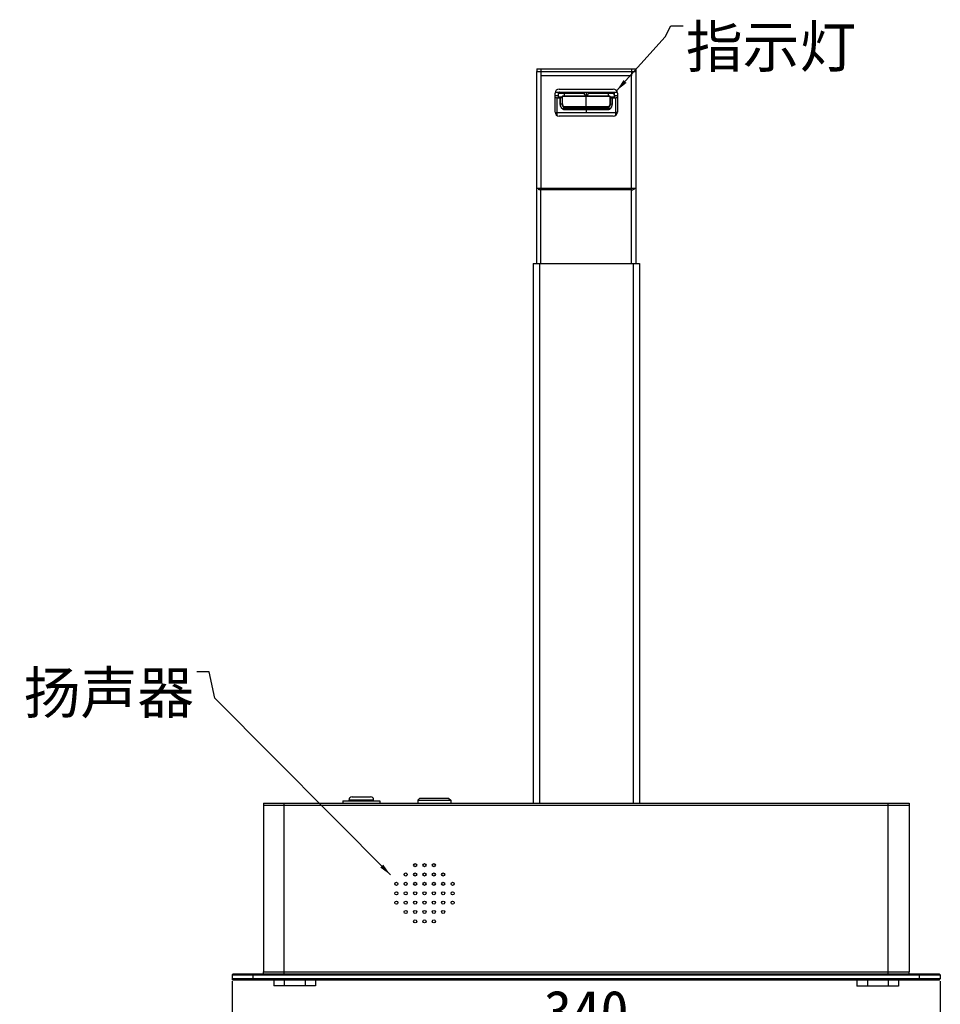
# Model space of a CAD drawing. Header units: millimetres. Extents: x 42 to 1167, y 41 to 792.
# Tile 24 of 55: x 331 to 552, y 540 to 777. Entities that reach past the tile are written whole.
import ezdxf

# ---------------------------------------------------------------- set-up
doc = ezdxf.new("R2010")
doc.units = ezdxf.units.MM
doc.header["$LTSCALE"] = 65.395
doc.header["$PDMODE"] = 3
doc.header["$PDSIZE"] = 8
doc.layers.get('0').update_dxf_attribs({"linetype": 'CONTINUOUS'})
doc.layers.get('Defpoints').update_dxf_attribs({"linetype": 'CONTINUOUS'})
for name, color, linetype in [('00_COMPONENTS', 7, 'CONTINUOUS'), ('50_ALL_DETAILS', 7, 'CONTINUOUS'), ('51__DRAFT_DIMS', 7, 'CONTINUOUS')]:
    doc.layers.add(name, color=color, linetype=linetype)
doc.styles.get("Standard").update_dxf_attribs({"font": 'simfang.ttf'})
doc.dimstyles.new('DIMSTYLE_2', dxfattribs={"dimtxt": 10, "dimasz": 3, "dimexe": 2.5, "dimexo": 0.5, "dimgap": 2.5, "dimtad": 1, "dimlfac": 2, "dimdsep": 46, "dimtxsty": 'STANDARD', "dimblk": '_FILLED', "dimblk1": '_FILLED', "dimblk2": '_FILLED', "dimcen": 0.09, "dimclrt": 3, "dimazin": 2, "dimtp": 0.5, "dimtm": 0.5, "dimtfac": 1, "dimtofl": 0, "dimtmove": 0, "dimatfit": 3, "dimldrblk": '_FILLED', "dimfxl": 1, "dimtolj": 1, "dimarcsym": 0})
doc.dimstyles.get("Standard").update_dxf_attribs({"dimtxt": 3, "dimasz": 3, "dimexe": 2.5, "dimexo": 0.5, "dimtad": 1, "dimdsep": 46, "dimtxsty": 'STANDARD', "dimblk": '_FILLED', "dimblk1": '_FILLED', "dimblk2": '_FILLED', "dimcen": 0.09, "dimclrt": 3, "dimazin": 2, "dimtol": 1, "dimtp": 0.01, "dimtm": 0.01, "dimtfac": 1, "dimtofl": 0, "dimtmove": 0, "dimatfit": 3, "dimldrblk": '_FILLED', "dimfxl": 1, "dimtolj": 1, "dimarcsym": 0})

# ---------------------------------------------------------------- blocks, each defined once
blk = doc.blocks.new('_FILLED')
at = {"color": 0, "linetype": 'ByBlock'}
blk.add_solid([(0, 0), (-1, 0.167), (-1, -0.167)], dxfattribs=at)
blk = doc.blocks.new('*D11')
at = {"layer": '51__DRAFT_DIMS', "color": 0, "lineweight": -2}
for p, q in [((381.68, 545.82), (381.68, 525.22)), ((551.68, 545.82), (551.68, 525.22)), ((384.68, 527.72), (548.68, 527.72))]:
    blk.add_line(p, q, dxfattribs=at)
at = {"layer": 'Defpoints', "color": 0}
for p in [(381.68, 546.32), (551.68, 546.32), (551.68, 527.72)]:
    blk.add_point(p, dxfattribs=at)
at = {"layer": '51__DRAFT_DIMS', "color": 0, "linetype": 'ByBlock', "lineweight": -2, "xscale": 3, "yscale": 3, "zscale": 3, "rotation": 180}
blk.add_blockref('_FILLED', (381.68, 527.72), dxfattribs=at)
at = {"layer": '51__DRAFT_DIMS', "color": 0, "linetype": 'ByBlock', "lineweight": -2, "xscale": 3, "yscale": 3, "zscale": 3}
blk.add_blockref('_FILLED', (551.68, 527.72), dxfattribs=at)
at = {"layer": '51__DRAFT_DIMS', "color": 3, "insert": (466.68, 543.56), "char_height": 10, "attachment_point": 2, "line_spacing_factor": 0.9}
blk.add_mtext('\\A1;340', dxfattribs=at)

msp = doc.modelspace()

# ---------------------------------------------------------------- linework, layer by layer
at = {"layer": '00_COMPONENTS', "color": 7}
for p, q in [((454.7792, 764.8152), (454.7792, 764.2152)), ((454.7792, 764.8152), (478.5792, 764.8152)), ((454.7792, 718.0652), (454.7792, 764.2152)), ((454.7792, 764.2152), (455.7792, 764.2152)), ((455.7792, 764.2152), (455.7792, 763.2152)), ((455.7792, 764.2152), (477.5792, 764.2152)), ((477.5792, 764.2152), (477.5792, 763.2152)), ((477.5792, 764.2152), (478.5792, 764.2152)), ((478.5792, 764.8152), (478.5792, 764.2152)), ((478.5792, 764.2152), (478.5792, 718.0652)), ((459.1792, 754.4652), (459.1792, 758.9652)), ((459.211, 759.2152), (474.1474, 759.2152)), ((459.9586, 758.9948), (459.9329, 758.0113)), ((460.1497, 759.1859), (459.9586, 758.9948)), ((459.9588, 758.9948), (466.0806, 758.9948)), ((460.1792, 759.9652), (473.1792, 759.9652)), ((466.1792, 759.1152), (466.1792, 758.9652)), ((466.1795, 758.9652), (466.1795, 759.1152)), ((467.1789, 758.9652), (467.1789, 759.1152)), ((467.2774, 758.9948), (473.3995, 758.9948)), ((473.3996, 758.9948), (473.2085, 759.1859)), ((473.4254, 758.0113), (473.3996, 758.9948)), ((473.3998, 758.9948), (473.4255, 758.0113)), ((474.1792, 758.9652), (474.1792, 754.4652)), ((459.9424, 758.3652), (459.1792, 758.3652)), ((460.4278, 757.7205), (460.4277, 756.2525)), ((460.4292, 757.7205), (460.4292, 756.2525)), ((460.4292, 756.6138), (460.4527, 756.6138)), ((460.4527, 756.2998), (460.4528, 757.705)), ((460.4528, 757.7066), (460.4528, 757.7054)), ((460.4528, 757.705), (460.4528, 757.7054)), ((460.5026, 757.7781), (460.4687, 757.7454)), ((460.7593, 758.026), (460.5026, 757.7781)), ((460.926, 758.1873), (460.7593, 758.026)), ((460.9324, 758.1934), (460.926, 758.1874)), ((461.3112, 758.3007), (461.2942, 758.2996)), ((461.328, 758.3017), (461.3112, 758.3007)), ((461.338, 758.3022), (461.328, 758.3017)), ((461.3508, 758.3027), (461.338, 758.3022)), ((461.3633, 758.3032), (461.3508, 758.3027)), ((461.3759, 758.3036), (461.3633, 758.3032)), ((461.3885, 758.3039), (461.3759, 758.3036)), ((461.4012, 758.3041), (461.3885, 758.3039)), ((461.4139, 758.3043), (461.4012, 758.3041)), ((461.4265, 758.3044), (461.4139, 758.3043)), ((471.9311, 758.3044), (461.4265, 758.3044)), ((466.4125, 758.5421), (466.9453, 758.5421)), ((471.9438, 758.3043), (471.9311, 758.3044)), ((471.9564, 758.3041), (471.9438, 758.3043)), ((471.9691, 758.3039), (471.9564, 758.3041)), ((471.9818, 758.3036), (471.9691, 758.3039)), ((471.9943, 758.3032), (471.9818, 758.3036)), ((472.0068, 758.3027), (471.9943, 758.3032)), ((472.0192, 758.3022), (472.0068, 758.3027)), ((472.0297, 758.3016), (472.0192, 758.3022)), ((472.0465, 758.3006), (472.0297, 758.3016)), ((472.4298, 758.1873), (472.4235, 758.1932)), ((472.4311, 758.1873), (472.4248, 758.1932)), ((472.8884, 757.7454), (472.6591, 757.9668)), ((472.9029, 757.7016), (472.9027, 756.2791)), ((472.9042, 757.7054), (472.9042, 757.7066)), ((472.9042, 756.2791), (472.9042, 757.7054)), ((472.9277, 756.6138), (472.9042, 756.6138)), ((472.9279, 757.7205), (472.9277, 756.2524)), ((474.1792, 758.3652), (473.4159, 758.3652)), ((473.8558, 757.8759), (473.8347, 757.8735)), ((460.4527, 756.2991), (460.4527, 756.2998)), ((460.4527, 756.2977), (460.4527, 756.2991)), ((461.2554, 755.0839), (461.2569, 755.0835)), ((461.2696, 755.1312), (461.2682, 755.1316)), ((471.9323, 755.1138), (461.4234, 755.1138)), ((461.4269, 755.0638), (471.9285, 755.0638)), ((472.0872, 755.1312), (472.0886, 755.1316)), ((472.0999, 755.0835), (472.1014, 755.0839)), ((473.1792, 753.4652), (460.1792, 753.4652)), ((454.7792, 736.2152), (478.5792, 736.2152)), ((455.2792, 735.7902), (455.2792, 736.2152)), ((477.5792, 735.7902), (455.2792, 735.7902)), ((453.9292, 718.0652), (453.9292, 588.5652)), ((453.9292, 718.0652), (479.4292, 718.0652)), ((479.4292, 718.0652), (479.4292, 588.5652)), ((408.2292, 589.0652), (417.1292, 589.0652)), ((408.2292, 589.0652), (408.2292, 588.5652)), ((409.7292, 589.0652), (409.7292, 589.3152)), ((410.4792, 590.0652), (414.8792, 590.0652)), ((415.6292, 589.0652), (415.6292, 589.3152)), ((417.1292, 589.0652), (417.1292, 588.5652)), ((426.7292, 589.7152), (426.2292, 589.2152)), ((426.2292, 589.2152), (434.1292, 589.2152)), ((426.2292, 589.2152), (426.2292, 588.5652)), ((426.7292, 589.7152), (433.6292, 589.7152)), ((433.6292, 589.7152), (434.1292, 589.2152)), ((434.1292, 589.2152), (434.1292, 588.5652)), ((389.1792, 588.5652), (544.1792, 588.5652)), ((389.1792, 588.5652), (389.1792, 588.0652)), ((389.1792, 588.0652), (544.1792, 588.0652)), ((389.1792, 588.0652), (389.1792, 548.0652)), ((544.1792, 588.5652), (544.1792, 588.0652)), ((544.1792, 588.0652), (544.1792, 548.0652)), ((381.9292, 547.5652), (381.6792, 547.3152)), ((381.6792, 547.3152), (551.6792, 547.3152)), ((381.6792, 547.3152), (381.6792, 546.3152)), ((551.6792, 546.3152), (381.6792, 546.3152)), ((381.9292, 546.0652), (381.6792, 546.3152)), ((381.9292, 547.5652), (551.4292, 547.5652)), ((389.1792, 548.0652), (544.1792, 548.0652)), ((389.1792, 547.5652), (389.1792, 548.0652)), ((544.1792, 547.5652), (544.1792, 548.0652)), ((551.4292, 547.5652), (551.6792, 547.3152)), ((551.4292, 546.0652), (551.6792, 546.3152)), ((551.6792, 547.3152), (551.6792, 546.3152)), ((551.4292, 546.0652), (381.9292, 546.0652)), ((391.6792, 546.0652), (391.6792, 544.6652)), ((401.6792, 544.6652), (391.6792, 544.6652)), ((401.6792, 546.0652), (401.6792, 544.6652)), ((531.6792, 546.0652), (531.6792, 544.5652)), ((541.6792, 544.5652), (531.6792, 544.5652)), ((541.6792, 546.0652), (541.6792, 544.5652))]:
    msp.add_line(p, q, dxfattribs=at)
at = {"layer": '00_COMPONENTS', "color": 4}
for p, q in [((455.7792, 764.8152), (455.7792, 764.2152)), ((477.5792, 764.8152), (477.5792, 764.2152)), ((455.7792, 763.2152), (455.7792, 736.2152)), ((455.7792, 763.2152), (477.5792, 763.2152)), ((477.5792, 718.0652), (477.5792, 763.2152)), ((460.1499, 759.1859), (466.0792, 759.1859)), ((461.4288, 758.3044), (461.4289, 759.2152)), ((461.4292, 758.3044), (461.4292, 759.2152)), ((466.0789, 759.2152), (466.0788, 759.0359)), ((466.0792, 759.2152), (466.0792, 759.0359)), ((466.6781, 759.2152), (466.6781, 758.5421)), ((466.6797, 759.2152), (466.6796, 758.5421)), ((467.2788, 759.0359), (467.2789, 759.2152)), ((467.2789, 759.1859), (473.2083, 759.1859)), ((467.2792, 759.0359), (467.2792, 759.2152)), ((471.9289, 759.2152), (471.9288, 758.3044)), ((459.5172, 757.874), (459.5162, 757.8742)), ((459.6781, 757.8652), (460.5928, 757.8652)), ((459.6792, 757.8652), (459.6781, 757.8652)), ((460.744, 758.0113), (459.933, 758.0113)), ((460.4527, 757.2354), (460.4292, 757.2354)), ((460.9046, 758.14), (460.4528, 757.7016)), ((461.0104, 756.4402), (461.0107, 758.1826)), ((461.012, 756.4402), (461.012, 758.1826)), ((461.4387, 758.3039), (461.4387, 758.3044)), ((461.4387, 758.3039), (471.9172, 758.3039)), ((461.44, 758.3039), (461.44, 758.3044)), ((466.6776, 755.678), (466.6779, 758.3039)), ((466.6792, 755.678), (466.6792, 758.3039)), ((471.9172, 758.3044), (471.9172, 758.3043)), ((471.9172, 758.3043), (471.9172, 758.3039)), ((472.345, 758.1827), (472.3448, 756.4404)), ((472.4304, 758.188), (472.4311, 758.1873)), ((472.4304, 758.188), (472.4309, 758.1875)), ((472.4309, 758.1875), (472.4313, 758.1872)), ((472.4311, 758.1873), (472.4313, 758.1871)), ((472.4524, 758.14), (472.9042, 757.7016)), ((473.4254, 758.0113), (472.613, 758.0113)), ((472.7643, 757.8652), (473.6781, 757.8652)), ((472.9042, 757.2354), (472.9279, 757.2354)), ((473.6781, 757.8652), (473.6787, 757.8609)), ((473.6792, 757.8652), (473.6781, 757.8652)), ((459.1842, 754.3652), (459.6792, 754.3651)), ((459.1868, 754.3423), (474.1716, 754.3423)), ((459.6776, 754.3651), (459.6776, 754.3423)), ((459.6776, 753.6001), (459.6776, 754.3423)), ((459.6792, 754.3651), (459.6792, 754.3423)), ((459.6792, 753.5992), (459.6792, 754.3423)), ((460.9044, 756.4302), (460.4527, 756.3208)), ((461.2741, 755.1299), (461.2741, 755.131)), ((461.4383, 755.678), (461.4383, 755.5642)), ((471.9185, 755.678), (461.4383, 755.678)), ((461.4383, 755.5642), (471.9185, 755.5642)), ((461.4399, 755.678), (461.4399, 755.5642)), ((466.6776, 755.0638), (466.6776, 754.3423)), ((466.6792, 755.0638), (466.6792, 754.3423)), ((471.9168, 755.678), (471.9169, 755.5642)), ((472.0822, 755.131), (472.0823, 755.1298)), ((472.4509, 756.4301), (472.5241, 756.4124)), ((472.4524, 756.4301), (472.9042, 756.3208)), ((472.5241, 756.4124), (472.9027, 756.3208)), ((473.6777, 754.3652), (473.6777, 753.5983)), ((474.1742, 754.3652), (473.6777, 754.3652)), ((455.7792, 718.0652), (455.7792, 735.7902)), ((455.4292, 718.0652), (455.4292, 588.5652)), ((477.9292, 718.0652), (477.9292, 588.5652)), ((409.7292, 589.3152), (415.6292, 589.3152)), ((394.1792, 547.5652), (394.1792, 588.5652)), ((539.1792, 547.5652), (539.1792, 588.5652)), ((386.6792, 546.0652), (386.6792, 547.5652)), ((546.6792, 546.0652), (546.6792, 547.5652)), ((394.1792, 546.0652), (394.1792, 544.6652)), ((399.1792, 546.0652), (399.1792, 544.6652)), ((534.1792, 546.0652), (534.1792, 544.5652)), ((539.1792, 546.0652), (539.1792, 544.5652))]:
    msp.add_line(p, q, dxfattribs=at)
at = {"layer": '00_COMPONENTS', "color": 7}
for points in [[(459.5172, 757.874), (459.4993, 757.8762), (459.473, 757.8798), (459.4471, 757.8838), (459.4215, 757.8884), (459.3962, 757.8934), (459.3712, 757.899), (459.3465, 757.905), (459.3221, 757.9114), (459.298, 757.9184), (459.2741, 757.9258), (459.2506, 757.9338), (459.2273, 757.9421), (459.2043, 757.951), (459.1815, 757.9603), (459.1792, 757.9613)], [(461.2942, 758.2996), (461.2855, 758.2989), (461.2768, 758.2983), (461.268, 758.2975), (461.2591, 758.2968), (461.2502, 758.2959), (461.2411, 758.295), (461.2319, 758.2941), (461.2227, 758.2931), (461.2133, 758.292), (461.2037, 758.2908), (461.1941, 758.2895), (461.1843, 758.2882), (461.1743, 758.2867), (461.1642, 758.2851), (461.1539, 758.2834), (461.1434, 758.2816), (461.1327, 758.2796), (461.1218, 758.2773), (461.1106, 758.2749), (461.0993, 758.2723), (461.0875, 758.2693), (461.0751, 758.266), (461.0625, 758.2623), (461.0497, 758.2582), (461.0366, 758.2536), (461.0234, 758.2485), (461.0112, 758.2433), (461.0004, 758.2383), (460.9904, 758.2332), (460.9809, 758.228), (460.9717, 758.2226), (460.9629, 758.217), (460.9547, 758.2113), (460.9468, 758.2054), (460.9394, 758.1995), (460.9324, 758.1934)], [(472.4248, 758.1932), (472.4179, 758.1992), (472.4106, 758.2051), (472.4029, 758.2109), (472.3947, 758.2166), (472.3861, 758.2222), (472.377, 758.2276), (472.3676, 758.2328), (472.3577, 758.2378), (472.347, 758.2428), (472.335, 758.2479), (472.322, 758.253), (472.309, 758.2576), (472.2962, 758.2618), (472.2834, 758.2656), (472.2709, 758.269), (472.2591, 758.272), (472.2477, 758.2747), (472.2365, 758.2771), (472.2255, 758.2793), (472.2148, 758.2814), (472.2042, 758.2832), (472.1939, 758.285), (472.1838, 758.2866), (472.1738, 758.288), (472.1639, 758.2894), (472.1543, 758.2907), (472.1447, 758.2919), (472.1353, 758.293), (472.126, 758.294), (472.1168, 758.295), (472.1077, 758.2959), (472.0987, 758.2967), (472.0898, 758.2975), (472.081, 758.2982), (472.0723, 758.2989), (472.0636, 758.2995), (472.0465, 758.3006)], [(472.6591, 757.9668), (472.4812, 758.1388), (472.4313, 758.1872)], [(474.1792, 757.9618), (474.1742, 757.9596), (474.1513, 757.9503), (474.1282, 757.9415), (474.1049, 757.9331), (474.0812, 757.9252), (474.0573, 757.9178), (474.0331, 757.9109), (474.0087, 757.9044), (473.9839, 757.8985), (473.9589, 757.893), (473.9336, 757.888), (473.908, 757.8835), (473.882, 757.8794), (473.8558, 757.8759)]]:
    msp.add_lwpolyline(points, dxfattribs=at)
for centre in [(425.5917, 573.6527), (427.8417, 573.6527), (430.0917, 573.6527), (423.3417, 571.4027), (425.5917, 571.4027), (427.8417, 571.4027), (430.0917, 571.4027), (432.3417, 571.4027), (421.0917, 569.1527), (423.3417, 569.1527), (425.5917, 569.1527), (427.8417, 569.1527), (430.0917, 569.1527), (432.3417, 569.1527), (434.5917, 569.1527), (421.0917, 566.9027), (421.0917, 564.6527), (423.3417, 566.9027), (423.3417, 564.6527), (425.5917, 566.9027), (425.5917, 564.6527), (427.8417, 566.9027), (427.8417, 564.6527), (430.0917, 566.9027), (430.0917, 564.6527), (432.3417, 566.9027), (432.3417, 564.6527), (434.5917, 566.9027), (434.5917, 564.6527), (423.3417, 562.4027), (425.5917, 562.4027), (427.8417, 562.4027), (430.0917, 562.4027), (432.3417, 562.4027), (425.5917, 560.1527), (427.8417, 560.1527), (430.0917, 560.1527)]:
    msp.add_circle(centre, 0.375, dxfattribs=at)
for centre, radius, start, end in [((460.1792, 758.9652), 1, 90, 180), ((460.2205, 759.1152), 0.1, 90, 135), ((466.0792, 759.1152), 0.1, 0, 90), ((466.0795, 759.1152), 0.1, 0, 87.272727), ((466.6792, 758.9652), 0.5, 180, 348.937482), ((466.6795, 758.9652), 0.5, 180, 191.062225), ((465.9546, 758.8235), 0.2383, 11.060407, 13.454964), ((466.6788, 758.9652), 0.5, 191.062471, 360), ((467.4033, 758.8235), 0.2382, 166.538889, 168.93691), ((467.2789, 759.1152), 0.1, 90, 180), ((473.1378, 759.1152), 0.1, 45, 90), ((473.1379, 759.1152), 0.1, 45, 90), ((473.1792, 758.9652), 1, 0, 90), ((459.7829, 758.0152), 0.15, 270, 358.5), ((460.5201, 757.7066), 0.0672, 174.871204, 180.021992), ((460.5045, 757.7077), 0.0519, 137.831056, 145.21949), ((460.5083, 757.7043), 0.057, 133.887007, 137.853687), ((472.8453, 757.7007), 0.0621, 46.07618, 48.952845), ((472.8369, 757.7067), 0.0673, 359.942122, 5.093917), ((473.5753, 758.0152), 0.15, 181.5, 270), ((473.5755, 758.0152), 0.15, 181.5, 270), ((460.1792, 754.4652), 1, 180, 270), ((461.8571, 756.3474), 1.4052, 182.027175, 182.205877), ((461.3632, 755.5368), 0.4659, 256.614842, 256.800419), ((461.4227, 755.8071), 0.6934, 257.114073, 270.056026), ((461.4243, 755.8071), 0.6934, 257.114072, 270.056026), ((461.4285, 755.7759), 0.7121, 269.875552, 269.999985), ((471.9285, 755.771), 0.7073, 270.000033, 270.125329), ((471.9325, 755.8075), 0.6937, 269.979501, 282.879436), ((471.9341, 755.8075), 0.6937, 269.979508, 282.879436), ((473.1792, 754.4652), 1, 270, 360), ((410.4792, 589.3152), 0.75, 90, 180), ((414.8792, 589.3152), 0.75, 0, 90)]:
    msp.add_arc(centre, radius, start, end, dxfattribs=at)
at = {"layer": '00_COMPONENTS', "color": 4}
for centre, radius, start, end in [((466.6778, 759.0358), 0.599, 179.986549, 183.924996), ((466.6782, 759.0359), 0.599, 179.99443, 183.932839), ((466.1288, 759.1152), 0.0504, 0.024163, 9.053374), ((466.1294, 758.9652), 0.0498, 0.023105, 6.430729), ((467.2293, 759.1152), 0.0504, 170.940561, 179.983663), ((467.2287, 758.9652), 0.0498, 173.559368, 179.984668), ((466.6784, 759.0359), 0.6005, 356.067859, 359.99537), ((466.6787, 759.0359), 0.6005, 356.075702, 0.003251), ((459.6771, 759.3129), 1.4477, 263.658327, 270.038732), ((460.9776, 758.1324), 0.0753, 141.6165, 142.537605), ((461.4377, 756.472), 1.832, 93.133584, 93.422821), ((461.4359, 756.4819), 1.8221, 92.849888, 93.133205), ((461.4371, 756.4823), 1.8217, 92.8501, 93.133459), ((461.3396, 758.2691), 0.0331, 90.094235, 92.782534), ((461.3396, 758.2688), 0.0334, 85.724579, 90.08866), ((461.3408, 758.2688), 0.0334, 85.724153, 91.223955), ((461.3395, 758.268), 0.0342, 80.311447, 85.71237), ((461.3407, 758.268), 0.0342, 80.313887, 85.713478), ((461.4387, 756.143), 2.1608, 89.999989, 90.211601), ((461.44, 756.143), 2.1608, 89.999989, 90.211602), ((471.9172, 756.1346), 2.1693, 89.789284, 90.000181), ((472.0162, 758.269), 0.0332, 87.033046, 99.669087), ((471.9198, 756.4769), 1.827, 86.867663, 87.149036), ((472.0174, 758.2691), 0.0331, 87.008952, 99.685273), ((472.0174, 758.2688), 0.0334, 83.858293, 87.00179), ((471.9191, 756.4647), 1.8393, 86.580851, 86.867877), ((472.3446, 758.0943), 0.1271, 53.38075, 54.774575), ((472.3681, 758.1223), 0.0905, 43.953482, 45.733848), ((472.3745, 758.1283), 0.0818, 38.466173, 44.011141), ((472.3794, 758.1324), 0.0754, 37.470208, 38.39866), ((473.6801, 759.3164), 1.4512, 269.966396, 276.11848), ((471.9115, 755.8853), 0.3212, 270.955691, 297.905308), ((471.9131, 755.8853), 0.3212, 270.955663, 297.905396)]:
    msp.add_arc(centre, radius, start, end, dxfattribs=at)
for points, knots in [([(466.0788, 759.0359), (466.0912, 759.0359), (466.1162, 759.0327), (466.1494, 759.018), (466.173, 758.9943), (466.1789, 758.9742), (466.1789, 758.9652)], [0, 0, 0, 0, 0.27676591, 0.55530384, 0.79911619, 1, 1, 1, 1]), ([(466.0789, 759.1859), (466.0917, 759.1859), (466.1167, 759.1825), (466.1495, 759.1677), (466.1728, 759.1447), (466.1789, 759.1246), (466.1789, 759.1152)], [0, 0, 0, 0, 0.28796172, 0.55533914, 0.79053481, 1, 1, 1, 1]), ([(466.0792, 759.1859), (466.0912, 759.1859), (466.1145, 759.183), (466.1457, 759.17), (466.169, 759.1499), (466.1772, 759.1319), (466.1786, 759.1231)], [0, 0, 0, 0, 0.28439989, 0.55107005, 0.78885191, 1, 1, 1, 1]), ([(466.0792, 759.0359), (466.0909, 759.0359), (466.1145, 759.033), (466.1465, 759.0198), (466.1704, 758.9983), (466.1779, 758.9795), (466.1789, 758.9707)], [0, 0, 0, 0, 0.27232347, 0.54846661, 0.79478709, 1, 1, 1, 1]), ([(467.1792, 759.1152), (467.1792, 759.1246), (467.1853, 759.1447), (467.2086, 759.1677), (467.2413, 759.1825), (467.2663, 759.1859), (467.2792, 759.1859)], [0, 0, 0, 0, 0.20946676, 0.44465647, 0.71203128, 1, 1, 1, 1]), ([(467.1792, 758.9708), (467.1802, 758.9795), (467.1877, 758.9983), (467.2115, 759.0198), (467.2435, 759.033), (467.2672, 759.0359), (467.2788, 759.0359)], [0, 0, 0, 0, 0.20522405, 0.45154608, 0.7276824, 1, 1, 1, 1]), ([(467.1795, 759.1231), (467.1809, 759.1319), (467.1891, 759.1499), (467.2124, 759.1701), (467.2435, 759.183), (467.2669, 759.1859), (467.2789, 759.1859)], [0, 0, 0, 0, 0.21115055, 0.44893061, 0.71559803, 1, 1, 1, 1]), ([(459.6776, 754.3651), (459.6777, 754.6297), (459.6766, 755.0238), (459.6767, 755.5452), (459.6776, 755.9255), (459.6778, 756.2931), (459.677, 756.6388), (459.6762, 756.951), (459.6779, 757.1848), (459.6775, 757.3467), (459.6765, 757.4713), (459.6768, 757.5778), (459.6775, 757.6677), (459.6778, 757.7181), (459.6779, 757.7587), (459.6778, 757.7906), (459.6775, 757.8151), (459.6772, 757.8333), (459.677, 757.8463), (459.6772, 757.8551), (459.6771, 757.8604), (459.6779, 757.8635), (459.6776, 757.8646), (459.6782, 757.8652), (459.6781, 757.8652)], [0, 0, 0, 0, 0.22678424, 0.33776108, 0.4469006, 0.55274489, 0.65285833, 0.74312549, 0.82033197, 0.85330024, 0.88184542, 0.92716206, 0.94459423, 0.95889877, 0.97037278, 0.97936449, 0.98623785, 0.99135091, 0.99499298, 0.99740812, 0.99886157, 0.99962512, 0.99993512, 1, 1, 1, 1]), ([(459.6792, 754.3651), (459.6793, 754.6245), (459.6782, 755.0109), (459.6782, 755.5223), (459.679, 755.8957), (459.6793, 756.2576), (459.6787, 756.5994), (459.6776, 756.9104), (459.6792, 757.1453), (459.6791, 757.3095), (459.6782, 757.4383), (459.678, 757.567), (459.679, 757.6875), (459.6793, 757.7687), (459.6787, 757.8157), (459.6784, 757.8399), (459.6781, 757.8521), (459.6786, 757.8598), (459.6788, 757.8644), (459.6792, 757.8651)], [0, 0, 0, 0, 0.2223345, 0.33118298, 0.43830573, 0.54242817, 0.64132253, 0.73130764, 0.80896763, 0.84265804, 0.87212013, 0.91931275, 0.95302285, 0.97537913, 0.98892958, 0.99323076, 0.99622593, 0.99926494, 1, 1, 1, 1]), ([(460.9046, 758.14), (460.9054, 758.1092), (460.904, 758.0364), (460.9043, 757.9085), (460.905, 757.7786), (460.9044, 757.6546), (460.9039, 757.5043), (460.9052, 757.2953), (460.9038, 757.0244), (460.9042, 756.7327), (460.9052, 756.5324), (460.9044, 756.4302)], [0, 0, 0, 0, 0.05399001, 0.12771628, 0.22443676, 0.28187901, 0.3452597, 0.4882117, 0.64850411, 0.82063982, 1, 1, 1, 1]), ([(461.0107, 758.1826), (460.9912, 758.1826), (460.952, 758.1752), (460.9185, 758.1534), (460.9046, 758.14)], [0, 0, 0, 0, 0.50181821, 1, 1, 1, 1]), ([(460.9046, 758.14), (460.9046, 758.1468), (460.9068, 758.1606), (460.9136, 758.1728), (460.9178, 758.1782)], [0, 0, 0, 0, 0.49797664, 1, 1, 1, 1]), ([(461.0107, 758.1826), (461.0106, 758.1908), (461.0144, 758.2079), (461.0314, 758.2299), (461.0573, 758.2481), (461.0923, 758.2636), (461.1367, 758.2766), (461.2186, 758.2926), (461.2867, 758.2985), (461.3363, 758.3012)], [0, 0, 0, 0, 0.06659308, 0.13726923, 0.22064303, 0.32224769, 0.44620086, 0.59643516, 1, 1, 1, 1]), ([(461.012, 758.1826), (461.012, 758.1906), (461.0156, 758.2076), (461.0322, 758.2293), (461.0574, 758.2474), (461.0915, 758.2628), (461.1347, 758.2757), (461.2142, 758.2917), (461.2802, 758.2978), (461.3283, 758.3007)], [0, 0, 0, 0, 0.067439, 0.13880924, 0.22269703, 0.32461607, 0.44868931, 0.59872911, 1, 1, 1, 1]), ([(461.3453, 758.3017), (461.352, 758.3021), (461.3805, 758.3033), (461.409, 758.3038), (461.4308, 758.3038)], [0, 0, 0, 0, 0.23640349, 1, 1, 1, 1]), ([(461.3465, 758.3017), (461.3532, 758.3021), (461.3817, 758.3033), (461.4102, 758.3038), (461.432, 758.3038)], [0, 0, 0, 0, 0.23639721, 1, 1, 1, 1]), ([(471.9252, 758.3038), (471.9326, 758.3038), (471.9611, 758.3036), (471.9896, 758.3028), (472.0106, 758.3017)], [0, 0, 0, 0, 0.26025944, 1, 1, 1, 1]), ([(472.0288, 758.3007), (472.0755, 758.2979), (472.1404, 758.292), (472.2191, 758.2765), (472.2632, 758.2636), (472.2981, 758.2483), (472.3242, 758.23), (472.3413, 758.2081), (472.345, 758.1909), (472.345, 758.1827)], [0, 0, 0, 0, 0.39041076, 0.54212443, 0.66867341, 0.77305368, 0.85885637, 0.93164072, 1, 1, 1, 1]), ([(472.345, 758.1827), (472.3645, 758.1827), (472.4037, 758.1752), (472.4372, 758.1535), (472.4511, 758.14)], [0, 0, 0, 0, 0.50116279, 1, 1, 1, 1]), ([(472.3464, 758.1827), (472.3658, 758.1827), (472.405, 758.1752), (472.4385, 758.1535), (472.4524, 758.14)], [0, 0, 0, 0, 0.50116513, 1, 1, 1, 1]), ([(472.4392, 758.1782), (472.4434, 758.1728), (472.4503, 758.1606), (472.4525, 758.1468), (472.4524, 758.14)], [0, 0, 0, 0, 0.50201357, 1, 1, 1, 1]), ([(472.4511, 758.14), (472.4503, 758.1093), (472.4516, 758.0367), (472.4513, 757.9089), (472.4505, 757.779), (472.4511, 757.6549), (472.4515, 757.5042), (472.4502, 757.2948), (472.4515, 757.0235), (472.451, 756.732), (472.45, 756.5319), (472.4509, 756.4301)], [0, 0, 0, 0, 0.05376029, 0.12746414, 0.22417974, 0.28166539, 0.34525237, 0.48854531, 0.64897067, 0.82127816, 1, 1, 1, 1]), ([(472.4524, 758.14), (472.4516, 758.1093), (472.453, 758.0367), (472.4527, 757.9089), (472.4519, 757.779), (472.4525, 757.6549), (472.453, 757.5042), (472.4517, 757.2948), (472.453, 757.0235), (472.4526, 756.732), (472.4516, 756.5319), (472.4524, 756.4301)], [0, 0, 0, 0, 0.0537603, 0.12746418, 0.22417971, 0.2816654, 0.3452524, 0.4885453, 0.64897068, 0.82127816, 1, 1, 1, 1]), ([(473.6787, 757.8609), (473.6789, 757.8568), (473.679, 757.8441), (473.6783, 757.8164), (473.6778, 757.7689), (473.6779, 757.6951), (473.6788, 757.5883), (473.679, 757.442), (473.6772, 757.2519), (473.6788, 757.0182), (473.6788, 756.7456), (473.6778, 756.4427), (473.6776, 756.1179), (473.678, 755.7798), (473.6787, 755.4334), (473.6784, 754.9611), (473.6776, 754.6045), (473.6777, 754.3652)], [0, 0, 0, 0, 0.00348913, 0.01090281, 0.02381013, 0.04425921, 0.0742504, 0.11544864, 0.16980561, 0.23743217, 0.31597702, 0.40377016, 0.49738114, 0.59466157, 0.69396205, 0.79465862, 1, 1, 1, 1]), ([(461.0104, 756.4402), (461.0007, 756.4403), (460.9651, 756.4398), (460.9295, 756.4362), (460.9044, 756.4302)], [0, 0, 0, 0, 0.27437905, 1, 1, 1, 1]), ([(461.2929, 755.6017), (461.2579, 755.6209), (461.1937, 755.6702), (461.0885, 755.7907), (460.9917, 755.9667), (460.9217, 756.1942), (460.9044, 756.352), (460.9044, 756.4302)], [0, 0, 0, 0, 0.12607157, 0.25215738, 0.50329134, 0.75304119, 1, 1, 1, 1]), ([(461.012, 756.4402), (461.0023, 756.4403), (460.9667, 756.4398), (460.931, 756.4362), (460.9059, 756.4302)], [0, 0, 0, 0, 0.27436774, 1, 1, 1, 1]), ([(461.3449, 755.7018), (461.3157, 755.7177), (461.2617, 755.7605), (461.1718, 755.8666), (461.0877, 756.0238), (461.026, 756.2278), (461.0105, 756.3697), (461.0104, 756.4402)], [0, 0, 0, 0, 0.11872932, 0.242517, 0.49460215, 0.74831272, 1, 1, 1, 1]), ([(461.3465, 755.7018), (461.3173, 755.7177), (461.2633, 755.7605), (461.1734, 755.8666), (461.0893, 756.0238), (461.0276, 756.2278), (461.0121, 756.3697), (461.012, 756.4402)], [0, 0, 0, 0, 0.11872937, 0.2425172, 0.49460275, 0.74831345, 1, 1, 1, 1]), ([(461.2741, 755.131), (461.2778, 755.2083), (461.2833, 755.3652), (461.2852, 755.5224), (461.2929, 755.6017)], [0, 0, 0, 0, 0.49280057, 1, 1, 1, 1]), ([(461.2756, 755.1299), (461.2793, 755.2074), (461.2849, 755.3646), (461.2868, 755.5222), (461.2945, 755.6017)], [0, 0, 0, 0, 0.49279456, 1, 1, 1, 1]), ([(461.4383, 755.5642), (461.4257, 755.5644), (461.3755, 755.5682), (461.3262, 755.584), (461.2929, 755.6017)], [0, 0, 0, 0, 0.25092001, 1, 1, 1, 1]), ([(461.3449, 755.7018), (461.3401, 755.6929), (461.3225, 755.6597), (461.3053, 755.6262), (461.2934, 755.6015)], [0, 0, 0, 0, 0.26818005, 1, 1, 1, 1]), ([(461.4399, 755.5642), (461.4273, 755.5644), (461.3771, 755.5682), (461.3278, 755.584), (461.2945, 755.6017)], [0, 0, 0, 0, 0.25091927, 1, 1, 1, 1]), ([(461.3465, 755.7018), (461.3417, 755.6929), (461.3241, 755.6597), (461.3069, 755.6262), (461.295, 755.6015)], [0, 0, 0, 0, 0.26817475, 1, 1, 1, 1]), ([(461.4234, 755.1138), (461.4251, 755.1513), (461.4285, 755.2263), (461.4312, 755.339), (461.4325, 755.4516), (461.4352, 755.5267), (461.4383, 755.5642)], [0, 0, 0, 0, 0.25003135, 0.50000196, 0.74995466, 1, 1, 1, 1]), ([(461.4249, 755.1138), (461.4267, 755.1513), (461.43, 755.2263), (461.4327, 755.339), (461.4341, 755.4516), (461.4368, 755.5267), (461.4399, 755.5642)], [0, 0, 0, 0, 0.25003161, 0.50000198, 0.74995422, 1, 1, 1, 1]), ([(471.9169, 755.5642), (471.9195, 755.5267), (471.9233, 755.4516), (471.9245, 755.3014), (471.9287, 755.1888), (471.9323, 755.1138)], [0, 0, 0, 0, 0.25006806, 0.50001731, 1, 1, 1, 1]), ([(472.3448, 756.4404), (472.3447, 756.3699), (472.3292, 756.228), (472.2676, 756.024), (472.1834, 755.8667), (472.0936, 755.7606), (472.0395, 755.7177), (472.0103, 755.7018)], [0, 0, 0, 0, 0.25154664, 0.50528854, 0.75741085, 0.88122363, 1, 1, 1, 1]), ([(472.0103, 755.7018), (472.0151, 755.6929), (472.0327, 755.6597), (472.0499, 755.6263), (472.0618, 755.6015)], [0, 0, 0, 0, 0.26830335, 1, 1, 1, 1]), ([(472.0119, 755.7018), (472.0167, 755.6929), (472.0343, 755.6597), (472.0515, 755.6263), (472.0634, 755.6015)], [0, 0, 0, 0, 0.26830865, 1, 1, 1, 1]), ([(472.4509, 756.4301), (472.4508, 756.3518), (472.4335, 756.194), (472.3634, 755.9664), (472.2665, 755.7904), (472.1611, 755.6699), (472.0969, 755.6206), (472.0618, 755.6015)], [0, 0, 0, 0, 0.24696126, 0.49671424, 0.74784674, 0.87393154, 1, 1, 1, 1]), ([(472.0618, 755.6015), (472.0662, 755.5618), (472.0707, 755.4825), (472.0729, 755.3641), (472.0769, 755.2467), (472.0793, 755.1687), (472.0807, 755.1298)], [0, 0, 0, 0, 0.25340577, 0.50423534, 0.75270451, 1, 1, 1, 1]), ([(472.4524, 756.4301), (472.4524, 756.3518), (472.4351, 756.194), (472.365, 755.9664), (472.2681, 755.7904), (472.1627, 755.6699), (472.0985, 755.6206), (472.0634, 755.6015)], [0, 0, 0, 0, 0.24696184, 0.49671462, 0.74784677, 0.87393148, 1, 1, 1, 1]), ([(472.0634, 755.6015), (472.0677, 755.5619), (472.0723, 755.4828), (472.0744, 755.3647), (472.0784, 755.2476), (472.0808, 755.1698), (472.0822, 755.131)], [0, 0, 0, 0, 0.25339994, 0.5042317, 0.75270501, 1, 1, 1, 1]), ([(472.3448, 756.4404), (472.3639, 756.4405), (472.3995, 756.4391), (472.4349, 756.4341), (472.4509, 756.4303)], [0, 0, 0, 0, 0.53840375, 1, 1, 1, 1]), ([(472.3464, 756.4404), (472.3655, 756.4405), (472.4011, 756.4391), (472.4365, 756.4341), (472.4524, 756.4303)], [0, 0, 0, 0, 0.53841877, 1, 1, 1, 1])]:
    msp.add_open_spline(points, degree=3, knots=knots, dxfattribs=at)
at = {"layer": '00_COMPONENTS', "color": 7}
for points, knots in [([(466.0803, 758.9948), (466.0949, 758.9948), (466.1246, 758.9845), (466.1558, 758.952), (466.1769, 758.9125), (466.1853, 758.8838), (466.1881, 758.8692)], [0, 0, 0, 0, 0.24812281, 0.49819205, 0.74899288, 1, 1, 1, 1]), ([(466.0806, 758.9948), (466.0945, 758.9948), (466.1225, 758.9856), (466.153, 758.9559), (466.1742, 758.9193), (466.1831, 758.8926), (466.1864, 758.879)], [0, 0, 0, 0, 0.24832877, 0.49834979, 0.74906314, 1, 1, 1, 1]), ([(467.1699, 758.8692), (467.1727, 758.8838), (467.1811, 758.9125), (467.2022, 758.952), (467.2335, 758.9845), (467.2631, 758.9948), (467.2778, 758.9948)], [0, 0, 0, 0, 0.2510069, 0.50180775, 0.75187709, 1, 1, 1, 1]), ([(467.1717, 758.879), (467.1749, 758.8926), (467.1838, 758.9193), (467.205, 758.9559), (467.2355, 758.9856), (467.2636, 758.9948), (467.2774, 758.9948)], [0, 0, 0, 0, 0.25093671, 0.50165001, 0.75167099, 1, 1, 1, 1]), ([(460.5421, 757.8164), (460.5255, 757.8119), (460.4958, 757.8024), (460.4582, 757.782), (460.433, 757.7544), (460.428, 757.7315), (460.4278, 757.7205)], [0, 0, 0, 0, 0.32213093, 0.58089044, 0.79436423, 1, 1, 1, 1]), ([(460.5416, 757.8159), (460.5252, 757.8115), (460.496, 757.8019), (460.459, 757.7816), (460.4342, 757.7541), (460.4293, 757.7314), (460.4292, 757.7205)], [0, 0, 0, 0, 0.3212573, 0.57974392, 0.79356234, 1, 1, 1, 1]), ([(460.4527, 757.3279), (460.446, 757.3242), (460.434, 757.3158), (460.4293, 757.3015), (460.4292, 757.2951)], [0, 0, 0, 0, 0.5406981, 1, 1, 1, 1]), ([(460.4618, 757.7374), (460.4581, 757.732), (460.4546, 757.7236), (460.4533, 757.7149), (460.4531, 757.7126)], [0, 0, 0, 0, 0.73942328, 1, 1, 1, 1]), ([(472.8154, 757.8159), (472.8318, 757.8115), (472.861, 757.802), (472.8981, 757.7816), (472.9228, 757.7541), (472.9277, 757.7314), (472.9279, 757.7205)], [0, 0, 0, 0, 0.32132211, 0.57981201, 0.79359307, 1, 1, 1, 1]), ([(472.9039, 757.7126), (472.9037, 757.7149), (472.9025, 757.7236), (472.899, 757.732), (472.8953, 757.7374)], [0, 0, 0, 0, 0.26060917, 1, 1, 1, 1]), ([(472.9043, 757.328), (472.9107, 757.3245), (472.9222, 757.3165), (472.9274, 757.3031), (472.9278, 757.297)], [0, 0, 0, 0, 0.54288142, 1, 1, 1, 1]), ([(460.4276, 756.2525), (460.4355, 756.1129), (460.4709, 755.9335), (460.5722, 755.6777), (460.6828, 755.4828), (460.8531, 755.2906), (461.0446, 755.1533), (461.1854, 755.1002), (461.2554, 755.0835)], [0, 0, 0, 0, 0.27178169, 0.35858195, 0.54556324, 0.7129437, 0.86084977, 1, 1, 1, 1]), ([(460.4292, 756.2525), (460.437, 756.1129), (460.4724, 755.9335), (460.5737, 755.6777), (460.6844, 755.4828), (460.8546, 755.2906), (461.0457, 755.1536), (461.186, 755.1005), (461.2554, 755.0839)], [0, 0, 0, 0, 0.27204419, 0.35892815, 0.54608972, 0.71363157, 0.86168024, 1, 1, 1, 1]), ([(461.2681, 755.1312), (461.2658, 755.1318), (461.1955, 755.1482), (461.0567, 755.2005), (460.8702, 755.3341), (460.7034, 755.5223), (460.5947, 755.7137), (460.4931, 755.9704), (460.4583, 756.1523), (460.4529, 756.2933)], [0, 0, 0, 0, 0.00464607, 0.14164821, 0.28725451, 0.4520324, 0.63610635, 0.72155697, 1, 1, 1, 1]), ([(461.2682, 755.1316), (461.2663, 755.132), (461.1966, 755.1483), (461.0582, 755.2005), (460.8718, 755.3341), (460.7049, 755.5223), (460.5963, 755.7137), (460.4947, 755.9704), (460.4598, 756.1523), (460.4544, 756.2933)], [0, 0, 0, 0, 0.00367321, 0.14080921, 0.28655777, 0.45149666, 0.63575046, 0.72128457, 1, 1, 1, 1]), ([(461.2568, 755.0832), (461.2633, 755.0817), (461.2765, 755.0789), (461.2961, 755.0751), (461.3168, 755.0718), (461.3375, 755.069), (461.3583, 755.0668), (461.3799, 755.0652), (461.4028, 755.064), (461.4186, 755.0638), (461.4269, 755.0638)], [0, 0, 0, 0, 0.11196342, 0.23376005, 0.35531312, 0.47641657, 0.59812267, 0.72335222, 0.85556932, 1, 1, 1, 1]), ([(461.2569, 755.0835), (461.2639, 755.0819), (461.2775, 755.079), (461.2976, 755.0751), (461.3183, 755.0718), (461.339, 755.069), (461.3599, 755.0668), (461.3814, 755.0652), (461.4038, 755.0641), (461.4192, 755.0638), (461.4269, 755.0638)], [0, 0, 0, 0, 0.12043436, 0.24230201, 0.36392597, 0.48510005, 0.60687713, 0.73217971, 0.86447391, 1, 1, 1, 1]), ([(471.9301, 755.0638), (471.9385, 755.0638), (471.9552, 755.0641), (471.9798, 755.0654), (472.0041, 755.0675), (472.0281, 755.0703), (472.0524, 755.0739), (472.076, 755.0783), (472.0918, 755.0816), (472.0999, 755.0835)], [0, 0, 0, 0, 0.14723115, 0.29153659, 0.43304125, 0.57466232, 0.71712864, 0.85970048, 1, 1, 1, 1]), ([(472.0886, 755.1316), (472.0905, 755.132), (472.1628, 755.1489), (472.3052, 755.2035), (472.4938, 755.342), (472.6587, 755.5324), (472.7637, 755.7207), (472.861, 755.9688), (472.8951, 756.1424), (472.9023, 756.2792)], [0, 0, 0, 0, 0.00374083, 0.14743527, 0.29823915, 0.46512378, 0.64843895, 0.72853834, 1, 1, 1, 1]), ([(472.0887, 755.1312), (472.091, 755.1317), (472.1639, 755.1487), (472.3068, 755.2035), (472.4954, 755.342), (472.6603, 755.5324), (472.7652, 755.7207), (472.8625, 755.9688), (472.8967, 756.1424), (472.9038, 756.2792)], [0, 0, 0, 0, 0.00472257, 0.14827548, 0.29893082, 0.46565108, 0.64878569, 0.72880618, 1, 1, 1, 1]), ([(472.1014, 755.0839), (472.1735, 755.1012), (472.3179, 755.1567), (472.5111, 755.2986), (472.6794, 755.4931), (472.7863, 755.6848), (472.885, 755.9367), (472.9198, 756.1128), (472.9277, 756.2524)], [0, 0, 0, 0, 0.1435444, 0.2952177, 0.46306448, 0.64743651, 0.72799769, 1, 1, 1, 1]), ([(477.5792, 735.7902), (477.666, 735.7902), (477.8387, 735.8093), (478.081, 735.8939), (478.2904, 736.0288), (478.4008, 736.1498), (478.4452, 736.2152)], [0, 0, 0, 0, 0.26029709, 0.51585201, 0.76297851, 1, 1, 1, 1])]:
    msp.add_open_spline(points, degree=3, knots=knots, dxfattribs=at)
at = {"layer": '00_COMPONENTS', "color": 4}
for points in [[(459.5162, 757.8742), (459.3961, 757.8878), (459.2838, 757.9168), (459.1792, 757.9613)], [(460.9185, 758.1792), (460.9208, 758.1821), (460.9233, 758.1848), (460.926, 758.1873)], [(472.4204, 758.1964), (472.4239, 758.1938), (472.4272, 758.191), (472.4304, 758.188)], [(461.4383, 755.678), (461.4062, 755.678), (461.3731, 755.6865), (461.3449, 755.7018)], [(461.4399, 755.678), (461.4078, 755.678), (461.3747, 755.6865), (461.3465, 755.7018)], [(472.0103, 755.7018), (471.982, 755.6865), (471.949, 755.678), (471.9168, 755.678)]]:
    msp.add_open_spline(points, degree=3, dxfattribs=at)
at = {"layer": '00_COMPONENTS', "color": 7}
msp.add_open_spline([(472.8953, 757.7374), (472.8932, 757.7403), (472.8909, 757.743), (472.8884, 757.7454)], degree=3, dxfattribs=at)

# ---------------------------------------------------------------- texts
at = {"layer": '51__DRAFT_DIMS', "color": 4, "char_height": 10, "line_spacing_factor": 0.9}
for s, insert, width, attachment_point in [('指示灯', (490.5984, 775.1727), 59.72315, 1), ('扬声器', (372.5475, 620.0376), 65.801333, 3)]:
    msp.add_mtext(s, dxfattribs=dict(at, insert=insert, width=width, attachment_point=attachment_point))

# ---------------------------------------------------------------- dimensions: what is measured, and where the dimension line sits
at = {"layer": '51__DRAFT_DIMS', "color": 4}
dim = msp.add_linear_dim(base=(551.6792, 527.7225), p1=(381.6792, 546.3152), p2=(551.6792, 546.3152), dimstyle='DIMSTYLE_2', override={"dimtxsty": 'STANDARD', "dimldrblk": '_FILLED'}, dxfattribs=at)
dim.commit()
dim.dimension.update_dxf_attribs({"geometry": '*D11', "text_midpoint": (466.6792, 527.7225), "dimtype": 160})

# ---------------------------------------------------------------- leaders
at = {"layer": '50_ALL_DETAILS', "color": 4, "annotation_type": 0, "has_hookline": 1, "text_width": 41.8857}
for points, hookline_direction in [([(473.9763, 759.569), (485.5984, 772.4802), (486.9734, 775.1727), (489.9734, 775.1727)], 0), ([(419.6988, 571.2895), (377.5475, 613.715), (376.1725, 620.0376), (373.1725, 620.0376)], 1)]:
    msp.add_leader(points, dimstyle='STANDARD', override={"dimtad": 0}, dxfattribs=dict(at, hookline_direction=hookline_direction))

doc.saveas('drawing.dxf')
